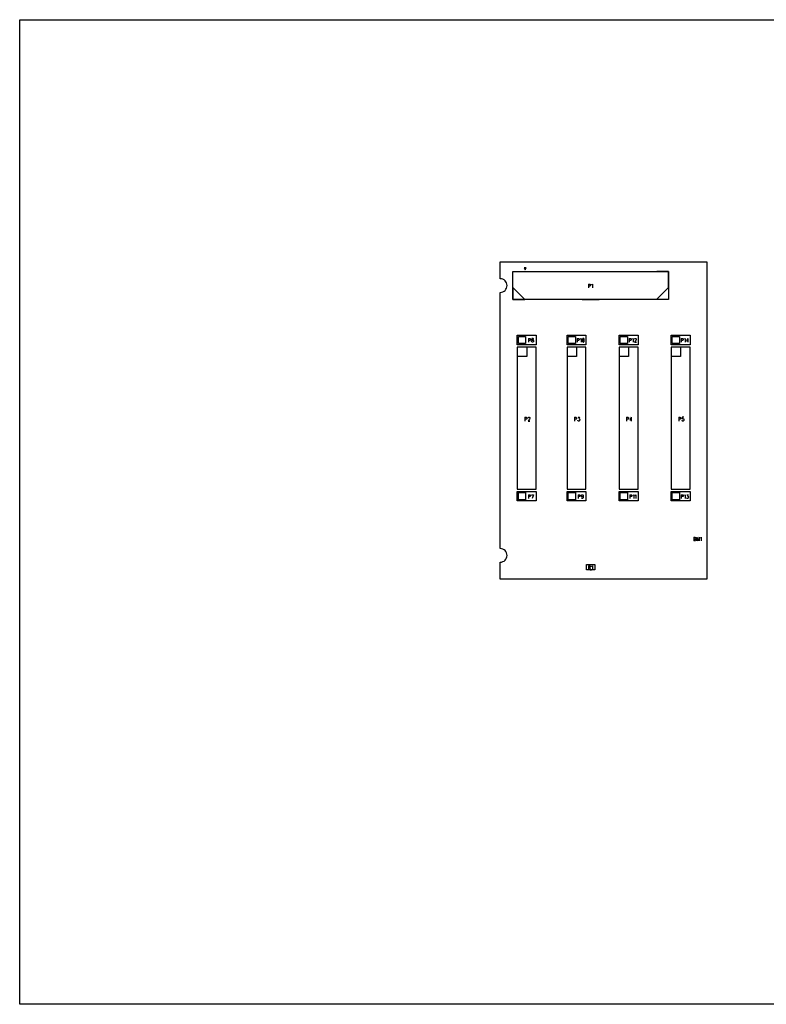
# Model space of a CAD drawing. Extents: x 11.9 to 28.1, y 10.8 to 21.2.
# Tile 1 of 8: x 11.9 to 19.8, y 10.8 to 21.2. Entities that reach past the tile are written whole.
import ezdxf

# ---------------------------------------------------------------- set-up
doc = ezdxf.new("R2010")
doc.units = 0
doc.header["$MEASUREMENT"] = 0
doc.layers.add('LAYNR1', color=2, linetype='Continuous')

msp = doc.modelspace()

# ---------------------------------------------------------------- linework, layer by layer
at = {"layer": 'LAYNR1', "color": 7}
for points in [[(11.892, 21.199), (28.093, 21.199)], [(11.892, 10.799), (11.892, 21.199)], [(16.967, 18.641), (19.147, 18.641), (19.147, 15.291), (16.967, 15.291), (16.967, 15.469)], [(16.967, 18.463), (16.967, 18.641)], [(17.226, 18.243), (17.099, 18.37), (17.099, 18.539), (17.221, 18.539)], [(17.832, 18.539), (18.011, 18.539)], [(18.617, 18.243), (18.744, 18.37), (18.744, 18.539), (18.622, 18.539)], [(16.967, 15.613), (16.967, 18.319)], [(17.099, 18.371), (17.099, 18.244), (17.225, 18.244)], [(17.898, 18.407), (17.898, 18.368)], [(17.898, 18.407), (17.912, 18.407), (17.916, 18.405), (17.918, 18.403), (17.919, 18.4), (17.919, 18.394), (17.918, 18.39), (17.916, 18.388), (17.912, 18.386), (17.898, 18.386)], [(17.932, 18.4), (17.935, 18.401), (17.94, 18.407), (17.94, 18.368)], [(18.744, 18.371), (18.744, 18.244), (18.618, 18.244)], [(17.833, 18.244), (18.013, 18.244)], [(17.264, 17.832), (17.264, 17.793)], [(17.264, 17.832), (17.278, 17.832), (17.282, 17.83), (17.284, 17.828), (17.285, 17.825), (17.285, 17.819), (17.284, 17.815), (17.282, 17.813), (17.278, 17.811), (17.264, 17.811)], [(17.779, 17.832), (17.779, 17.793)], [(17.779, 17.832), (17.792, 17.832), (17.797, 17.83), (17.798, 17.828), (17.8, 17.825), (17.8, 17.819), (17.798, 17.815), (17.797, 17.813), (17.792, 17.811), (17.779, 17.811)], [(17.813, 17.825), (17.816, 17.827), (17.82, 17.832), (17.82, 17.793)], [(18.329, 17.832), (18.329, 17.793)], [(18.329, 17.832), (18.342, 17.832), (18.347, 17.83), (18.348, 17.828), (18.35, 17.825), (18.35, 17.819), (18.348, 17.815), (18.347, 17.813), (18.342, 17.811), (18.329, 17.811)], [(18.363, 17.825), (18.366, 17.827), (18.37, 17.832), (18.37, 17.793)], [(18.385, 17.823), (18.385, 17.825), (18.387, 17.828), (18.388, 17.83), (18.391, 17.832), (18.397, 17.832), (18.4, 17.83), (18.401, 17.828), (18.403, 17.825), (18.403, 17.821), (18.401, 17.817), (18.398, 17.811), (18.384, 17.793), (18.404, 17.793)], [(18.878, 17.832), (18.878, 17.793)], [(18.878, 17.832), (18.892, 17.832), (18.896, 17.83), (18.897, 17.828), (18.899, 17.825), (18.899, 17.819), (18.897, 17.815), (18.896, 17.813), (18.892, 17.811), (18.878, 17.811)], [(18.912, 17.825), (18.915, 17.827), (18.92, 17.832), (18.92, 17.793)], [(18.948, 17.832), (18.933, 17.806), (18.955, 17.806)], [(18.948, 17.832), (18.948, 17.793)], [(17.247, 17.741), (17.247, 17.641), (17.147, 17.641)], [(17.772, 17.741), (17.772, 17.641), (17.672, 17.641)], [(18.322, 17.741), (18.322, 17.641), (18.222, 17.641)], [(18.872, 17.741), (18.872, 17.641), (18.772, 17.641)], [(17.227, 17), (17.227, 16.96)], [(17.227, 17), (17.24, 17), (17.245, 16.998), (17.246, 16.996), (17.248, 16.992), (17.248, 16.987), (17.246, 16.983), (17.245, 16.981), (17.24, 16.979), (17.227, 16.979)], [(17.262, 16.99), (17.262, 16.992), (17.264, 16.996), (17.265, 16.998), (17.268, 17), (17.274, 17), (17.277, 16.998), (17.279, 16.996), (17.28, 16.992), (17.28, 16.988), (17.279, 16.985), (17.276, 16.979), (17.261, 16.96), (17.281, 16.96)], [(17.752, 17), (17.752, 16.96)], [(17.752, 17), (17.765, 17), (17.77, 16.998), (17.771, 16.996), (17.773, 16.992), (17.773, 16.987), (17.771, 16.983), (17.77, 16.981), (17.765, 16.979), (17.752, 16.979)], [(17.789, 17), (17.805, 17), (17.796, 16.985), (17.801, 16.985), (17.804, 16.983), (17.805, 16.981), (17.806, 16.975), (17.806, 16.971), (17.805, 16.966), (17.802, 16.962), (17.798, 16.96), (17.793, 16.96), (17.789, 16.962), (17.787, 16.964), (17.786, 16.968)], [(18.301, 17), (18.301, 16.96)], [(18.301, 17), (18.314, 17), (18.319, 16.998), (18.32, 16.996), (18.322, 16.992), (18.322, 16.987), (18.32, 16.983), (18.319, 16.981), (18.314, 16.979), (18.301, 16.979)], [(18.35, 17), (18.335, 16.973), (18.357, 16.973)], [(18.35, 17), (18.35, 16.96)], [(18.851, 17), (18.851, 16.96)], [(18.851, 17), (18.864, 17), (18.869, 16.998), (18.87, 16.996), (18.872, 16.992), (18.872, 16.987), (18.87, 16.983), (18.869, 16.981), (18.864, 16.979), (18.851, 16.979)], [(18.904, 17), (18.889, 17), (18.888, 16.983), (18.889, 16.985), (18.894, 16.987), (18.898, 16.987), (18.903, 16.985), (18.906, 16.981), (18.907, 16.975), (18.906, 16.971), (18.904, 16.966), (18.901, 16.962), (18.897, 16.96), (18.892, 16.96), (18.888, 16.962), (18.887, 16.964), (18.885, 16.968)], [(17.264, 16.182), (17.264, 16.143)], [(17.264, 16.182), (17.278, 16.182), (17.282, 16.18), (17.284, 16.178), (17.285, 16.175), (17.285, 16.169), (17.284, 16.165), (17.282, 16.163), (17.278, 16.161), (17.264, 16.161)], [(17.298, 16.182), (17.319, 16.182)], [(17.319, 16.182), (17.304, 16.143)], [(17.79, 16.182), (17.79, 16.143)], [(17.79, 16.182), (17.803, 16.182), (17.808, 16.18), (17.809, 16.178), (17.811, 16.175), (17.811, 16.169), (17.809, 16.165), (17.808, 16.163), (17.803, 16.161), (17.79, 16.161)], [(17.843, 16.169), (17.842, 16.163), (17.839, 16.16), (17.834, 16.158), (17.833, 16.158), (17.828, 16.16), (17.826, 16.163), (17.824, 16.169), (17.824, 16.171), (17.826, 16.177), (17.828, 16.18), (17.833, 16.182), (17.834, 16.182), (17.839, 16.18), (17.842, 16.177), (17.843, 16.169), (17.843, 16.16), (17.842, 16.15), (17.839, 16.145), (17.834, 16.143), (17.831, 16.143), (17.827, 16.145), (17.826, 16.148)], [(18.336, 16.182), (18.336, 16.143)], [(18.336, 16.182), (18.349, 16.182), (18.353, 16.18), (18.355, 16.178), (18.356, 16.175), (18.356, 16.169), (18.355, 16.165), (18.353, 16.163), (18.349, 16.161), (18.336, 16.161)], [(18.37, 16.175), (18.373, 16.177), (18.377, 16.182), (18.377, 16.143)], [(18.39, 16.175), (18.393, 16.177), (18.398, 16.182), (18.398, 16.143)], [(18.879, 16.182), (18.879, 16.143)], [(18.879, 16.182), (18.892, 16.182), (18.897, 16.18), (18.898, 16.178), (18.9, 16.175), (18.9, 16.169), (18.898, 16.165), (18.897, 16.163), (18.892, 16.161), (18.879, 16.161)], [(18.913, 16.175), (18.916, 16.177), (18.92, 16.182), (18.92, 16.143)], [(18.937, 16.182), (18.953, 16.182), (18.944, 16.167), (18.948, 16.167), (18.951, 16.165), (18.953, 16.163), (18.954, 16.158), (18.954, 16.154), (18.953, 16.148), (18.95, 16.145), (18.945, 16.143), (18.941, 16.143), (18.937, 16.145), (18.935, 16.147), (18.934, 16.15)], [(19.01, 15.732), (19.01, 15.693)], [(19.01, 15.732), (19.023, 15.732), (19.028, 15.73), (19.029, 15.728), (19.031, 15.725), (19.031, 15.721), (19.029, 15.717), (19.028, 15.715), (19.023, 15.713)], [(19.01, 15.713), (19.023, 15.713), (19.028, 15.712), (19.029, 15.71), (19.031, 15.706), (19.031, 15.7), (19.029, 15.696), (19.028, 15.695), (19.023, 15.693), (19.01, 15.693)], [(19.044, 15.732), (19.044, 15.693)], [(19.044, 15.732), (19.056, 15.693)], [(19.068, 15.732), (19.056, 15.693)], [(19.068, 15.732), (19.068, 15.693)], [(19.081, 15.725), (19.084, 15.727), (19.088, 15.732), (19.088, 15.693)], [(17.898, 15.432), (17.898, 15.393)], [(17.898, 15.432), (17.912, 15.432), (17.916, 15.43), (17.918, 15.428), (17.919, 15.425), (17.919, 15.421), (17.918, 15.417), (17.916, 15.415), (17.912, 15.413), (17.898, 15.413)], [(17.909, 15.413), (17.919, 15.393)], [(17.915, 15.444), (17.929, 15.444)], [(17.932, 15.425), (17.935, 15.427), (17.94, 15.432), (17.94, 15.393)], [(17.915, 15.389), (17.929, 15.389)], [(28.093, 10.799), (11.892, 10.799)]]:
    msp.add_lwpolyline(points, dxfattribs=at)
for points in [[(17.099, 18.539), (18.745, 18.539), (18.745, 18.244), (17.099, 18.244), (17.099, 18.539)], [(17.231, 18.557), (17.241, 18.577), (17.221, 18.577), (17.231, 18.557)], [(17.147, 17.866), (17.347, 17.866), (17.347, 17.766), (17.147, 17.766), (17.147, 17.866)], [(17.159, 17.854), (17.235, 17.854), (17.235, 17.778), (17.159, 17.778), (17.159, 17.854)], [(17.306, 17.832), (17.301, 17.83), (17.3, 17.827), (17.3, 17.823), (17.301, 17.819), (17.304, 17.817), (17.31, 17.815), (17.315, 17.813), (17.318, 17.81), (17.319, 17.806), (17.319, 17.8), (17.318, 17.796), (17.316, 17.795), (17.312, 17.793), (17.306, 17.793), (17.301, 17.795), (17.3, 17.796), (17.298, 17.8), (17.298, 17.806), (17.3, 17.81), (17.303, 17.813), (17.307, 17.815), (17.313, 17.817), (17.316, 17.819), (17.318, 17.823), (17.318, 17.827), (17.316, 17.83), (17.312, 17.832), (17.306, 17.832)], [(17.672, 17.866), (17.872, 17.866), (17.872, 17.766), (17.672, 17.766), (17.672, 17.866)], [(17.684, 17.854), (17.76, 17.854), (17.76, 17.778), (17.684, 17.778), (17.684, 17.854)], [(17.842, 17.832), (17.838, 17.83), (17.835, 17.825), (17.834, 17.815), (17.834, 17.81), (17.835, 17.8), (17.838, 17.795), (17.842, 17.793), (17.845, 17.793), (17.85, 17.795), (17.853, 17.8), (17.854, 17.81), (17.854, 17.815), (17.853, 17.825), (17.85, 17.83), (17.845, 17.832), (17.842, 17.832)], [(18.222, 17.866), (18.422, 17.866), (18.422, 17.766), (18.222, 17.766), (18.222, 17.866)], [(18.234, 17.854), (18.31, 17.854), (18.31, 17.778), (18.234, 17.778), (18.234, 17.854)], [(18.772, 17.866), (18.972, 17.866), (18.972, 17.766), (18.772, 17.766), (18.772, 17.866)], [(18.784, 17.854), (18.86, 17.854), (18.86, 17.778), (18.784, 17.778), (18.784, 17.854)], [(17.147, 17.741), (17.147, 16.241), (17.347, 16.241), (17.347, 17.741), (17.147, 17.741)], [(17.672, 17.741), (17.672, 16.241), (17.872, 16.241), (17.872, 17.741), (17.672, 17.741)], [(18.222, 17.741), (18.222, 16.241), (18.422, 16.241), (18.422, 17.741), (18.222, 17.741)], [(18.772, 17.741), (18.772, 16.241), (18.972, 16.241), (18.972, 17.741), (18.772, 17.741)], [(17.147, 16.216), (17.347, 16.216), (17.347, 16.116), (17.147, 16.116), (17.147, 16.216)], [(17.159, 16.204), (17.235, 16.204), (17.235, 16.128), (17.159, 16.128), (17.159, 16.204)], [(17.672, 16.216), (17.872, 16.216), (17.872, 16.116), (17.672, 16.116), (17.672, 16.216)], [(17.684, 16.204), (17.76, 16.204), (17.76, 16.128), (17.684, 16.128), (17.684, 16.204)], [(18.222, 16.216), (18.422, 16.216), (18.422, 16.116), (18.222, 16.116), (18.222, 16.216)], [(18.234, 16.204), (18.31, 16.204), (18.31, 16.128), (18.234, 16.128), (18.234, 16.204)], [(18.772, 16.216), (18.972, 16.216), (18.972, 16.116), (18.772, 16.116), (18.772, 16.216)], [(18.784, 16.204), (18.86, 16.204), (18.86, 16.128), (18.784, 16.128), (18.784, 16.204)], [(17.879, 15.444), (17.965, 15.444), (17.965, 15.389), (17.879, 15.389), (17.879, 15.444)]]:
    msp.add_lwpolyline(points, close=True, dxfattribs=at)
for points in [[(17.039, 18.391, 0.415766), (16.967, 18.463)], [(16.967, 18.319, 0.414254), (17.039, 18.391)], [(17.039, 15.541, 0.416789), (16.967, 15.613)], [(16.967, 15.469, 0.414254), (17.039, 15.541)]]:
    msp.add_lwpolyline(points, format="xyb", dxfattribs=at)

doc.saveas('drawing.dxf')
